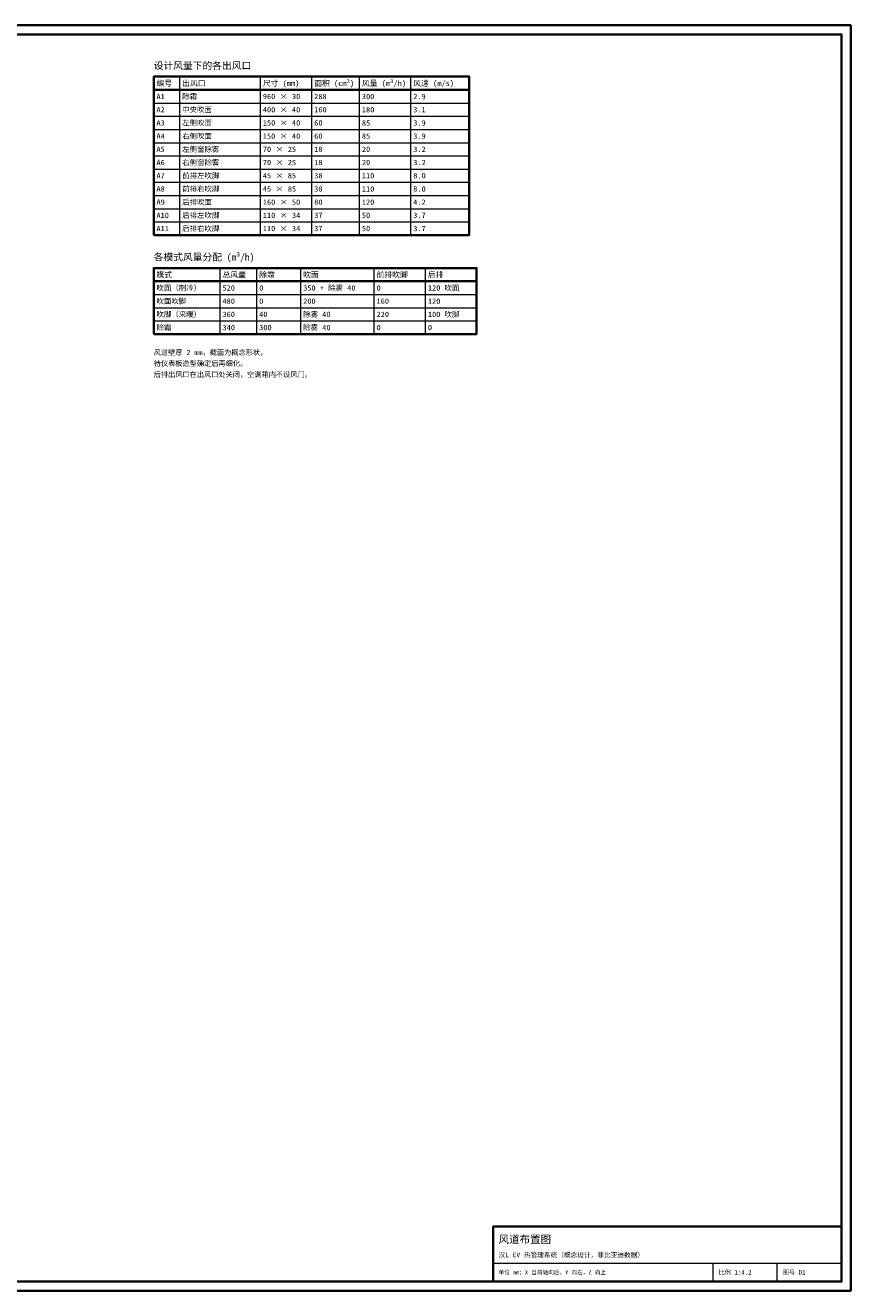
# Model space of a CAD drawing. Header units: millimetres. Extents: x 0 to 900, y 0 to 690.
# Tile 16 of 16: x 450 to 900, y 0 to 690. Entities that reach past the tile are written whole.
import ezdxf
from ezdxf.enums import TextEntityAlignment as Align

# ---------------------------------------------------------------- set-up
doc = ezdxf.new("R2010")
doc.units = ezdxf.units.MM
for name, color, linetype, lineweight, true_color in [('FRAME', 7, 'Continuous', 35, 0x3c3c3c), ('TEXT', 7, 'Continuous', 18, 0x141414), ('THIN', 7, 'Continuous', 13, 0x6e6e6e)]:
    doc.layers.add(name, color=color, linetype=linetype, lineweight=lineweight, true_color=true_color)
doc.styles.add('ZH', font='simsun.ttc')

msp = doc.modelspace()

# ---------------------------------------------------------------- linework, layer by layer
at = {"layer": 'FRAME'}
for points in [[(0, 0), (900, 0), (900, 690), (0, 690)], [(5, 5), (895, 5), (895, 685), (5, 685)], [(520, 575.6), (692, 575.6), (692, 662), (520, 662)], [(520, 521.6), (696, 521.6), (696, 557.6), (520, 557.6)], [(705, 5), (895, 5), (895, 35), (705, 35)]]:
    msp.add_lwpolyline(points, close=True, dxfattribs=at)
for points in [[(520, 654.8), (692, 654.8)], [(520, 550.4), (696, 550.4)]]:
    msp.add_lwpolyline(points, dxfattribs=at)
at = {"layer": 'THIN'}
for points in [[(534, 662), (534, 575.6)], [(578, 662), (578, 575.6)], [(606, 662), (606, 575.6)], [(632, 662), (632, 575.6)], [(660, 662), (660, 575.6)], [(520, 654.8), (692, 654.8)], [(520, 647.6), (692, 647.6)], [(520, 640.4), (692, 640.4)], [(520, 633.2), (692, 633.2)], [(520, 626), (692, 626)], [(520, 618.8), (692, 618.8)], [(520, 611.6), (692, 611.6)], [(520, 604.4), (692, 604.4)], [(520, 597.2), (692, 597.2)], [(520, 590), (692, 590)], [(520, 582.8), (692, 582.8)], [(520, 575.6), (692, 575.6)], [(556, 557.6), (556, 521.6)], [(576, 557.6), (576, 521.6)], [(600, 557.6), (600, 521.6)], [(640, 557.6), (640, 521.6)], [(668, 557.6), (668, 521.6)], [(520, 550.4), (696, 550.4)], [(520, 543.2), (696, 543.2)], [(520, 536), (696, 536)], [(520, 528.8), (696, 528.8)], [(520, 521.6), (696, 521.6)], [(705, 15), (895, 15)], [(825, 5), (825, 15)], [(860, 5), (860, 15)]]:
    msp.add_lwpolyline(points, dxfattribs=at)

# ---------------------------------------------------------------- texts
at = {"layer": 'TEXT', "style": 'ZH'}
for s, height, p in [('设计风量下的各出风口', 3.8, (520, 668)), ('编号', 3.045, (521.5, 658.4)), ('出风口', 3.045, (535.5, 658.4)), ('尺寸 (mm)', 3.045, (579.5, 658.4)), ('面积 (cm²)', 3.045, (607.5, 658.4)), ('风量 (m³/h)', 3.045, (633.5, 658.4)), ('风速 (m/s)', 3.045, (661.5, 658.4)), ('A1', 2.9, (521.5, 651.2)), ('除霜', 2.9, (535.5, 651.2)), ('960 × 30', 2.9, (579.5, 651.2)), ('288', 2.9, (607.5, 651.2)), ('300', 2.9, (633.5, 651.2)), ('2.9', 2.9, (661.5, 651.2)), ('A2', 2.9, (521.5, 644)), ('中央吹面', 2.9, (535.5, 644)), ('400 × 40', 2.9, (579.5, 644)), ('160', 2.9, (607.5, 644)), ('180', 2.9, (633.5, 644)), ('3.1', 2.9, (661.5, 644)), ('A3', 2.9, (521.5, 636.8)), ('左侧吹面', 2.9, (535.5, 636.8)), ('150 × 40', 2.9, (579.5, 636.8)), ('60', 2.9, (607.5, 636.8)), ('85', 2.9, (633.5, 636.8)), ('3.9', 2.9, (661.5, 636.8)), ('A4', 2.9, (521.5, 629.6)), ('右侧吹面', 2.9, (535.5, 629.6)), ('150 × 40', 2.9, (579.5, 629.6)), ('60', 2.9, (607.5, 629.6)), ('85', 2.9, (633.5, 629.6)), ('3.9', 2.9, (661.5, 629.6)), ('A5', 2.9, (521.5, 622.4)), ('左侧窗除雾', 2.9, (535.5, 622.4)), ('70 × 25', 2.9, (579.5, 622.4)), ('18', 2.9, (607.5, 622.4)), ('20', 2.9, (633.5, 622.4)), ('3.2', 2.9, (661.5, 622.4)), ('A6', 2.9, (521.5, 615.2)), ('右侧窗除雾', 2.9, (535.5, 615.2)), ('70 × 25', 2.9, (579.5, 615.2)), ('18', 2.9, (607.5, 615.2)), ('20', 2.9, (633.5, 615.2)), ('3.2', 2.9, (661.5, 615.2)), ('A7', 2.9, (521.5, 608)), ('前排左吹脚', 2.9, (535.5, 608)), ('45 × 85', 2.9, (579.5, 608)), ('38', 2.9, (607.5, 608)), ('110', 2.9, (633.5, 608)), ('8.0', 2.9, (661.5, 608)), ('A8', 2.9, (521.5, 600.8)), ('前排右吹脚', 2.9, (535.5, 600.8)), ('45 × 85', 2.9, (579.5, 600.8)), ('38', 2.9, (607.5, 600.8)), ('110', 2.9, (633.5, 600.8)), ('8.0', 2.9, (661.5, 600.8)), ('A9', 2.9, (521.5, 593.6)), ('后排吹面', 2.9, (535.5, 593.6)), ('160 × 50', 2.9, (579.5, 593.6)), ('80', 2.9, (607.5, 593.6)), ('120', 2.9, (633.5, 593.6)), ('4.2', 2.9, (661.5, 593.6)), ('A10', 2.9, (521.5, 586.4)), ('后排左吹脚', 2.9, (535.5, 586.4)), ('110 × 34', 2.9, (579.5, 586.4)), ('37', 2.9, (607.5, 586.4)), ('50', 2.9, (633.5, 586.4)), ('3.7', 2.9, (661.5, 586.4)), ('A11', 2.9, (521.5, 579.2)), ('后排右吹脚', 2.9, (535.5, 579.2)), ('110 × 34', 2.9, (579.5, 579.2)), ('37', 2.9, (607.5, 579.2)), ('50', 2.9, (633.5, 579.2)), ('3.7', 2.9, (661.5, 579.2)), ('各模式风量分配 (m³/h)', 3.8, (520, 563.6)), ('模式', 3.045, (521.5, 554)), ('总风量', 3.045, (557.5, 554)), ('除霜', 3.045, (577.5, 554)), ('吹面', 3.045, (601.5, 554)), ('前排吹脚', 3.045, (641.5, 554)), ('后排', 3.045, (669.5, 554)), ('吹面（制冷）', 2.9, (521.5, 546.8)), ('520', 2.9, (557.5, 546.8)), ('0', 2.9, (577.5, 546.8)), ('350 + 除雾 40', 2.9, (601.5, 546.8)), ('0', 2.9, (641.5, 546.8)), ('120 吹面', 2.9, (669.5, 546.8)), ('吹面吹脚', 2.9, (521.5, 539.6)), ('480', 2.9, (557.5, 539.6)), ('0', 2.9, (577.5, 539.6)), ('200', 2.9, (601.5, 539.6)), ('160', 2.9, (641.5, 539.6)), ('120', 2.9, (669.5, 539.6)), ('吹脚（采暖）', 2.9, (521.5, 532.4)), ('360', 2.9, (557.5, 532.4)), ('40', 2.9, (577.5, 532.4)), ('除雾 40', 2.9, (601.5, 532.4)), ('220', 2.9, (641.5, 532.4)), ('100 吹脚', 2.9, (669.5, 532.4)), ('除霜', 2.9, (521.5, 525.2)), ('340', 2.9, (557.5, 525.2)), ('300', 2.9, (577.5, 525.2)), ('除雾 40', 2.9, (601.5, 525.2)), ('0', 2.9, (641.5, 525.2)), ('0', 2.9, (669.5, 525.2)), ('风道壁厚 2 mm，截面为概念形状，', 2.8, (520, 511.6)), ('待仪表板造型确定后再细化。', 2.8, (520, 505.6)), ('后排出风口在出风口处关闭，空调箱内不设风门。', 2.8, (520, 499.6)), ('风道布置图', 4.2, (708, 28)), ('汉L EV 热管理系统（概念设计，非比亚迪数据）', 2.6, (708, 19.5)), ('单位 mm；X 自前轴向后，Y 向右，Z 向上', 2.2, (708, 10)), ('比例 1:4.2', 2.4, (828, 10)), ('图号 D1', 2.4, (863, 10))]:
    msp.add_text(s, height=height, dxfattribs=at).set_placement(p, align=Align.MIDDLE_LEFT)

doc.saveas('drawing.dxf')
